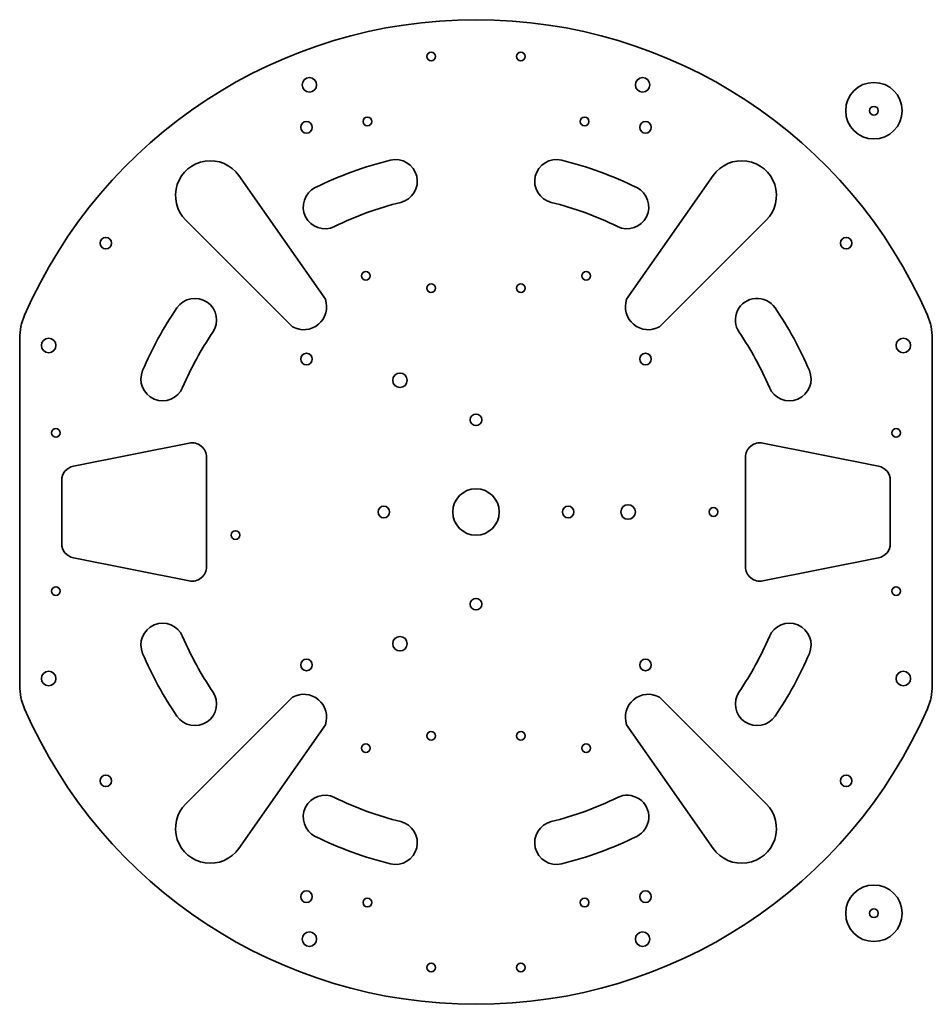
# Model space of a CAD drawing. Extents: x 437 to 752, y 250 to 590.
import ezdxf

# ---------------------------------------------------------------- set-up
doc = ezdxf.new("R2010")
doc.units = 0

msp = doc.modelspace()

# ---------------------------------------------------------------- linework, layer by layer
at = {"color": 7, "lineweight": 35}
for p, q in [((542.53, 493.96), (512.61, 536.69)), ((646.47, 493.96), (676.39, 536.69)), ((531.18, 484.43), (494.3, 521.32)), ((657.82, 484.43), (694.7, 521.32)), ((437, 480.45), (437, 360.55)), ((752, 480.45), (752, 360.55)), ((495.52, 444.3), (455.52, 436.3)), ((693.48, 444.3), (733.48, 436.3)), ((501.5, 401.6), (501.5, 439.4)), ((687.5, 401.6), (687.5, 439.4)), ((451.5, 431.4), (451.5, 409.6)), ((737.5, 431.4), (737.5, 409.6)), ((455.52, 404.7), (495.52, 396.7)), ((733.48, 404.7), (693.48, 396.7)), ((531.18, 356.57), (494.3, 319.68)), ((657.82, 356.57), (694.7, 319.68)), ((542.53, 347.04), (512.61, 304.31)), ((646.47, 347.04), (676.39, 304.31))]:
    msp.add_line(p, q, dxfattribs=at)
for centre, radius in [((579, 577.78), 1.5), ((610, 577.78), 1.5), ((537, 568), 2.5), ((652, 568), 2.5), ((731.86, 559.08), 9.75), ((731.86, 559.08), 1.5), ((536, 553.33), 2), ((557, 555.38), 1.5), ((632, 555.38), 1.5), ((653, 553.33), 2), ((466.72, 513.33), 2), ((722.28, 513.33), 2), ((556.46, 502.07), 1.5), ((632.54, 502.07), 1.5), ((579, 497.78), 1.5), ((610, 497.78), 1.5), ((447, 478), 2.5), ((742, 478), 2.5), ((536, 473.33), 2), ((653, 473.33), 2), ((568.25, 465.97), 2.5), ((594.5, 452.32), 2), ((449.5, 447.81), 1.5), ((739.5, 447.81), 1.5), ((594.5, 420.5), 8), ((562.68, 420.5), 2), ((626.32, 420.5), 2), ((647, 420.5), 2.5), ((676.5, 420.5), 1.5), ((511.5, 412.55), 1.5), ((449.5, 393.19), 1.5), ((739.5, 393.19), 1.5), ((594.5, 388.68), 2), ((568.25, 375.03), 2.5), ((536, 367.67), 2), ((653, 367.67), 2), ((447, 363), 2.5), ((742, 363), 2.5), ((579, 343.22), 1.5), ((610, 343.22), 1.5), ((556.46, 338.93), 1.5), ((632.54, 338.93), 1.5), ((466.72, 327.67), 2), ((722.28, 327.67), 2), ((536, 287.67), 2), ((653, 287.67), 2), ((731.86, 281.92), 9.75), ((557, 285.62), 1.5), ((632, 285.62), 1.5), ((731.86, 281.92), 1.5), ((537, 273), 2.5), ((652, 273), 2.5), ((579, 263.22), 1.5), ((610, 263.22), 1.5)]:
    msp.add_circle(centre, radius, dxfattribs=at)
for centre, radius, start, end in [((594.5, 420.5), 170, 23.5565, 156.4435), ((502.78, 529.8), 12, 35, 225), ((594.5, 420.5), 125, 103.6597, 116.3403), ((566.75, 534.68), 7.5, 283.6597, 103.6597), ((622.25, 534.68), 7.5, 76.3403, 256.3403), ((594.5, 420.5), 125, 63.6597, 76.3403), ((686.22, 529.8), 12, 315, 145), ((542.36, 525.8), 7.5, 116.3403, 296.3403), ((646.64, 525.8), 7.5, 243.6597, 63.6597), ((594.5, 420.5), 110, 103.6597, 116.3403), ((594.5, 420.5), 110, 63.6597, 76.3403), ((497.48, 486.78), 7.5, 325.6597, 145.6597), ((535, 491.4), 7.95, 241.2658, 18.7342), ((654, 491.4), 7.95, 161.2658, 298.7342), ((691.52, 486.78), 7.5, 34.3403, 214.3403), ((594.5, 420.5), 125, 145.6597, 157), ((594.5, 420.5), 125, 23, 34.3403), ((457, 480.45), 20, 156.4435, 180), ((732, 480.45), 20, 0, 23.5565), ((594.5, 420.5), 110, 145.6597, 157), ((594.5, 420.5), 110, 23, 34.3403), ((486.34, 466.41), 7.5, 157, 337), ((702.66, 466.41), 7.5, 203, 23), ((496.5, 439.4), 5, 0, 101.3099), ((692.5, 439.4), 5, 78.6901, 180), ((456.5, 431.4), 5, 101.3099, 180), ((732.5, 431.4), 5, 360, 78.6901), ((456.5, 409.6), 5, 180, 258.6901), ((732.5, 409.6), 5, 281.3099, 360), ((496.5, 401.6), 5, 258.6901, 360), ((692.5, 401.6), 5, 180, 281.3099), ((486.34, 374.59), 7.5, 23, 203), ((702.66, 374.59), 7.5, 337, 157), ((594.5, 420.5), 110, 203, 214.3403), ((594.5, 420.5), 110, 325.6597, 337), ((594.5, 420.5), 125, 203, 214.3403), ((594.5, 420.5), 125, 325.6597, 337), ((457, 360.55), 20, 180, 203.5565), ((732, 360.55), 20, 336.4435, 360), ((497.48, 354.22), 7.5, 214.3403, 34.3403), ((535, 349.6), 7.95, 341.2658, 118.7342), ((654, 349.6), 7.95, 61.2658, 198.7342), ((691.52, 354.22), 7.5, 145.6597, 325.6597), ((594.5, 420.5), 170, 203.5565, 336.4435), ((502.78, 311.2), 12, 135, 325), ((542.36, 315.2), 7.5, 63.6597, 243.6597), ((594.5, 420.5), 110, 243.6597, 256.3403), ((594.5, 420.5), 110, 283.6597, 296.3403), ((646.64, 315.2), 7.5, 296.3403, 116.3403), ((686.22, 311.2), 12, 215, 45), ((566.75, 306.32), 7.5, 256.3403, 76.3403), ((622.25, 306.32), 7.5, 103.6597, 283.6597), ((594.5, 420.5), 125, 243.6597, 256.3403), ((594.5, 420.5), 125, 283.6597, 296.3403)]:
    msp.add_arc(centre, radius, start, end, dxfattribs=at)

doc.saveas('drawing.dxf')
